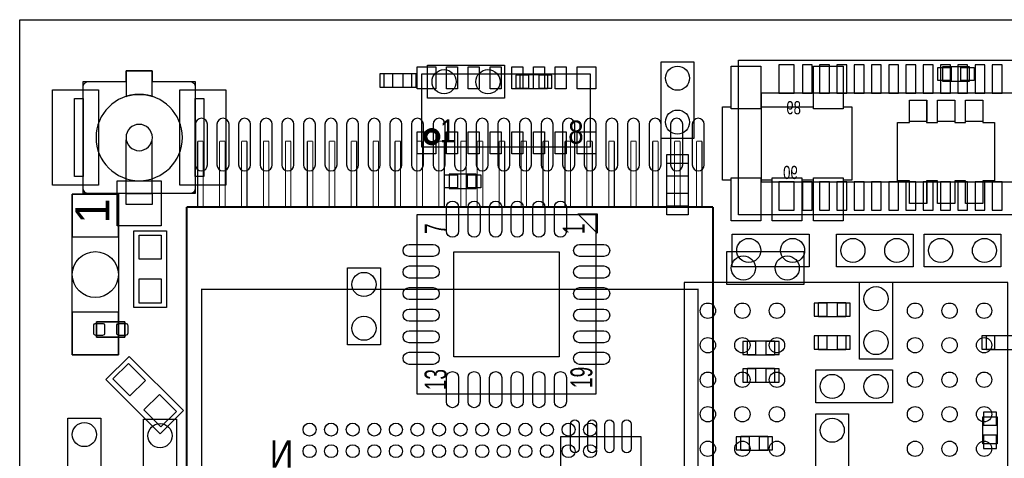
# Model space of a CAD drawing. Extents: x 0 to 50, y 0 to 25.
# Tile 2 of 4: x 0 to 22.8, y 14.9 to 25. Entities that reach past the tile are written whole.
import ezdxf
from ezdxf.enums import TextEntityAlignment as Align

# ---------------------------------------------------------------- set-up
doc = ezdxf.new("R2010")
doc.units = 0
for name, color, linetype in [('BG_OUTLINE', 5, 'CONTINUOUS'), ('PG_ASSEMBLY_BOTTOM', 30, 'CONTINUOUS'), ('PG_ASSEMBLY_TOP', 254, 'CONTINUOUS'), ('PIN_BOTTOM', 6, 'CONTINUOUS'), ('PIN_TOP', 3, 'CONTINUOUS')]:
    doc.layers.add(name, color=color, linetype=linetype)

msp = doc.modelspace()

# ---------------------------------------------------------------- linework, layer by layer
at = {"layer": 'BG_OUTLINE'}
msp.add_lwpolyline([(0, 25.031954), (50.031904, 25.031954), (50.031904, 0), (0, 0)], close=True, dxfattribs=at)
at = {"layer": 'PG_ASSEMBLY_BOTTOM'}
for points in [[(11.229594, 23.214584), (9.451594, 23.214584), (9.451594, 23.976584), (11.229594, 23.976584)], [(37.446712, 20.512532), (16.650462, 20.512532), (16.650462, 24.093932), (37.446712, 24.093932)], [(8.44804, 23.4569), (8.44804, 23.7871), (9.07796, 23.7871), (9.07796, 23.4569)], [(11.59764, 23.4315), (11.59764, 23.7617), (12.22756, 23.7617), (12.22756, 23.4315)], [(2.286, 20.98929), (2.286, 17.26311), (1.2192, 17.26311), (1.2192, 20.98929)], [(18.163794, 18.896584), (16.385794, 18.896584), (16.385794, 19.658584), (18.163794, 19.658584)], [(19.459194, 17.169384), (19.459194, 18.947384), (20.221194, 18.947384), (20.221194, 17.169384)], [(18.509234, 18.147284), (18.509234, 18.477484), (19.139154, 18.477484), (19.139154, 18.147284)], [(16.858234, 17.258284), (16.858234, 17.588484), (17.488154, 17.588484), (17.488154, 17.258284)], [(19.139154, 17.715484), (19.139154, 17.385284), (18.509234, 17.385284), (18.509234, 17.715484)], [(22.395434, 17.385284), (22.395434, 17.715484), (23.025354, 17.715484), (23.025354, 17.385284)], [(16.858234, 16.623284), (16.858234, 16.953484), (17.488154, 16.953484), (17.488154, 16.623284)], [(20.221194, 16.153384), (18.443194, 16.153384), (18.443194, 16.915384), (20.221194, 16.915384)], [(1.1176, 14.0208), (1.1176, 15.7988), (1.8796, 15.7988), (1.8796, 14.0208)], [(2.8702, 13.9954), (2.8702, 15.7734), (3.6322, 15.7734), (3.6322, 13.9954)], [(19.205194, 15.899384), (19.205194, 14.121384), (18.443194, 14.121384), (18.443194, 15.899384)], [(22.316694, 15.833344), (22.646894, 15.833344), (22.646894, 15.203424), (22.316694, 15.203424)], [(17.335754, 15.378684), (17.335754, 15.048484), (16.705834, 15.048484), (16.705834, 15.378684)]]:
    msp.add_lwpolyline(points, close=True, dxfattribs=at)
msp.add_lwpolyline([(36.916614, 23.331932), (17.180814, 23.331932), (17.180814, 21.274532), (36.916614, 21.274532), (36.916614, 23.331932)], dxfattribs=at)
for points, const_width in [([(4.12369, 20.691094), (4.12369, 22.215094)], 0.0254), ([(4.12369, 22.215094), (4.25069, 22.215094)], 0.0254), ([(4.25069, 22.215094), (4.25069, 20.691094)], 0.0254), ([(4.63169, 20.691094), (4.63169, 22.215094)], 0.0254), ([(4.63169, 22.215094), (4.75869, 22.215094)], 0.0254), ([(4.75869, 22.215094), (4.75869, 20.691094)], 0.0254), ([(5.13969, 20.691094), (5.13969, 22.215094)], 0.0254), ([(5.13969, 22.215094), (5.26669, 22.215094)], 0.0254), ([(5.26669, 22.215094), (5.26669, 20.691094)], 0.0254), ([(5.64769, 20.691094), (5.64769, 22.215094)], 0.0254), ([(5.64769, 22.215094), (5.77469, 22.215094)], 0.0254), ([(5.77469, 22.215094), (5.77469, 20.691094)], 0.0254), ([(6.15569, 20.691094), (6.15569, 22.215094)], 0.0254), ([(6.15569, 22.215094), (6.28269, 22.215094)], 0.0254), ([(6.28269, 22.215094), (6.28269, 20.691094)], 0.0254), ([(6.66369, 20.691094), (6.66369, 22.215094)], 0.0254), ([(6.66369, 22.215094), (6.79069, 22.215094)], 0.0254), ([(6.79069, 22.215094), (6.79069, 20.691094)], 0.0254), ([(7.17169, 20.691094), (7.17169, 22.215094)], 0.0254), ([(7.17169, 22.215094), (7.29869, 22.215094)], 0.0254), ([(7.29869, 22.215094), (7.29869, 20.691094)], 0.0254), ([(7.67969, 20.691094), (7.67969, 22.215094)], 0.0254), ([(7.67969, 22.215094), (7.80669, 22.215094)], 0.0254), ([(7.80669, 22.215094), (7.80669, 20.691094)], 0.0254), ([(8.18769, 20.691094), (8.18769, 22.215094)], 0.0254), ([(8.18769, 22.215094), (8.31469, 22.215094)], 0.0254), ([(8.31469, 22.215094), (8.31469, 20.691094)], 0.0254), ([(8.69569, 20.691094), (8.69569, 22.215094)], 0.0254), ([(8.69569, 22.215094), (8.82269, 22.215094)], 0.0254), ([(8.82269, 22.215094), (8.82269, 20.691094)], 0.0254), ([(9.20369, 20.691094), (9.20369, 22.215094)], 0.0254), ([(9.20369, 22.215094), (9.33069, 22.215094)], 0.0254), ([(9.33069, 22.215094), (9.33069, 20.691094)], 0.0254), ([(9.71169, 20.691094), (9.71169, 22.215094)], 0.0254), ([(9.71169, 22.215094), (9.83869, 22.215094)], 0.0254), ([(9.83869, 22.215094), (9.83869, 20.691094)], 0.0254), ([(10.21969, 20.691094), (10.21969, 22.215094)], 0.0254), ([(10.21969, 22.215094), (10.34669, 22.215094)], 0.0254), ([(10.34669, 22.215094), (10.34669, 20.691094)], 0.0254), ([(10.60069, 20.691094), (10.60069, 22.215094)], 0.0254), ([(10.60069, 22.215094), (10.72769, 22.215094)], 0.0254), ([(10.72769, 22.215094), (10.72769, 20.691094)], 0.0254), ([(11.10869, 20.691094), (11.10869, 22.215094)], 0.0254), ([(11.10869, 22.215094), (11.23569, 22.215094)], 0.0254), ([(11.23569, 22.215094), (11.23569, 20.691094)], 0.0254), ([(11.61669, 20.691094), (11.61669, 22.215094)], 0.0254), ([(11.61669, 22.215094), (11.74369, 22.215094)], 0.0254), ([(11.74369, 22.215094), (11.74369, 20.691094)], 0.0254), ([(12.12469, 20.691094), (12.12469, 22.215094)], 0.0254), ([(12.12469, 22.215094), (12.25169, 22.215094)], 0.0254), ([(12.25169, 22.215094), (12.25169, 20.691094)], 0.0254), ([(12.63269, 20.691094), (12.63269, 22.215094)], 0.0254), ([(12.63269, 22.215094), (12.75969, 22.215094)], 0.0254), ([(12.75969, 22.215094), (12.75969, 20.691094)], 0.0254), ([(13.14069, 20.691094), (13.14069, 22.215094)], 0.0254), ([(13.14069, 22.215094), (13.26769, 22.215094)], 0.0254), ([(13.26769, 22.215094), (13.26769, 20.691094)], 0.0254), ([(13.64869, 20.691094), (13.64869, 22.215094)], 0.0254), ([(13.64869, 22.215094), (13.77569, 22.215094)], 0.0254), ([(13.77569, 22.215094), (13.77569, 20.691094)], 0.0254), ([(14.15669, 20.691094), (14.15669, 22.215094)], 0.0254), ([(14.15669, 22.215094), (14.28369, 22.215094)], 0.0254), ([(14.28369, 22.215094), (14.28369, 20.691094)], 0.0254), ([(14.66469, 20.691094), (14.66469, 22.215094)], 0.0254), ([(14.66469, 22.215094), (14.79169, 22.215094)], 0.0254), ([(14.79169, 22.215094), (14.79169, 20.691094)], 0.0254), ([(15.17269, 20.691094), (15.17269, 22.215094)], 0.0254), ([(15.17269, 22.215094), (15.29969, 22.215094)], 0.0254), ([(15.29969, 22.215094), (15.29969, 20.691094)], 0.0254), ([(15.68069, 20.691094), (15.68069, 22.215094)], 0.0254), ([(15.68069, 22.215094), (15.80769, 22.215094)], 0.0254), ([(15.80769, 22.215094), (15.80769, 20.691094)], 0.0254), ([(16.06169, 20.691094), (3.86969, 20.691094)], 0.0508), ([(3.86969, 20.691094), (3.86969, 3.876294)], 0.0508), ([(16.06169, 3.876294), (16.06169, 20.691094)], 0.0508), ([(15.715742, 5.78358), (15.715742, 18.783808), (4.215638, 18.783808), (4.215638, 5.78358), (15.715742, 5.78358)], 0.0254)]:
    msp.add_lwpolyline(points, dxfattribs=dict(at, const_width=const_width))
at = {"layer": 'PG_ASSEMBLY_TOP'}
for points in [[(14.859, 24.056594), (15.621, 24.056594), (15.621, 22.278594), (14.859, 22.278594)], [(16.2814, 23.01494), (16.4846, 23.01494), (16.4846, 23.95474), (17.1704, 23.95474), (17.1704, 23.01494), (18.3896, 23.01494), (18.3896, 23.95474), (19.0754, 23.95474), (19.0754, 23.01494), (19.2786, 23.01494), (19.2786, 21.31314), (19.0754, 21.31314), (19.0754, 20.37334), (18.3896, 20.37334), (18.3896, 21.31314), (18.1229, 21.31314), (18.1229, 20.37334), (17.4371, 20.37334), (17.4371, 21.31314), (17.1704, 21.31314), (17.1704, 20.37334), (16.4846, 20.37334), (16.4846, 21.31314), (16.2814, 21.31314)], [(1.27, 23.2029), (1.468628, 23.2029), (1.468628, 23.601172), (2.468626, 23.601172), (2.468626, 23.8506), (3.068574, 23.8506), (3.068574, 23.601172), (4.068572, 23.601172), (4.068572, 23.2029), (4.2672, 23.2029), (4.2672, 21.3995), (4.068572, 21.3995), (4.068572, 21.001228), (3.068574, 21.001228), (3.068574, 20.7518), (2.468626, 20.7518), (2.468626, 21.001228), (1.468628, 21.001228), (1.468628, 21.3995), (1.27, 21.3995)], [(9.316466, 22.081236), (9.316466, 23.781004), (13.216382, 23.781004), (13.216382, 22.081236)], [(21.37664, 23.9395), (21.37664, 23.6093), (22.00656, 23.6093), (22.00656, 23.9395)], [(22.587966, 21.296122), (22.312884, 21.296122), (22.312884, 20.771104), (21.913088, 20.771104), (21.913088, 21.296122), (21.663152, 21.296122), (21.663152, 20.771104), (21.262848, 20.771104), (21.262848, 21.296122), (21.012912, 21.296122), (21.012912, 20.771104), (20.613116, 20.771104), (20.613116, 21.296122), (20.338034, 21.296122), (20.338034, 22.645878), (20.613116, 22.645878), (20.613116, 23.170896), (21.012912, 23.170896), (21.012912, 22.645878), (21.262848, 22.645878), (21.262848, 23.170896), (21.663152, 23.170896), (21.663152, 22.645878), (21.913088, 22.645878), (21.913088, 23.170896), (22.312884, 23.170896), (22.312884, 22.645878), (22.587966, 22.645878)], [(14.990064, 21.709126), (15.489936, 21.709126), (15.489936, 20.708874), (14.990064, 20.708874)], [(10.57656, 21.1201), (10.57656, 21.4503), (9.94664, 21.4503), (9.94664, 21.1201)], [(12.927584, 20.535392), (13.377672, 20.535392), (13.377672, 20.085304)], [(3.4036, 18.3642), (2.6416, 18.3642), (2.6416, 20.1422), (3.4036, 20.1422)], [(16.51, 19.304), (16.51, 20.066), (18.288, 20.066), (18.288, 19.304)], [(18.923, 19.304), (18.923, 20.066), (20.701, 20.066), (20.701, 19.304)], [(22.733, 20.066), (22.733, 19.304), (20.955, 19.304), (20.955, 20.066)], [(8.3566, 17.5006), (7.5946, 17.5006), (7.5946, 19.2786), (8.3566, 19.2786)], [(2.4384, 18.034), (2.4384, 17.6784), (1.778, 17.6784), (1.778, 18.034)], [(3.79349, 15.973298), (3.254756, 15.434564), (1.997456, 16.69161), (2.53619, 17.230598)], [(14.387068, 12.721082), (12.536932, 12.721082), (12.536932, 15.371318), (14.387068, 15.371318)]]:
    msp.add_lwpolyline(points, close=True, dxfattribs=at)
for points in [[(3.068574, 23.8506), (2.468626, 23.8506)], [(2.468626, 23.8506), (2.468626, 23.25497)], [(3.068574, 23.25497), (3.068574, 23.8506)], [(1.595628, 23.601172), (2.468626, 23.601172)], [(1.27, 21.3995), (1.27, 23.2029)], [(1.27, 23.2029), (1.468628, 23.2029)], [(1.468628, 23.2029), (1.468628, 21.3995)], [(4.068572, 21.3995), (4.068572, 23.2029)], [(4.068572, 23.2029), (4.2672, 23.2029)], [(4.2672, 23.2029), (4.2672, 21.3995)], [(2.468626, 21.001228), (2.468626, 22.247098)], [(3.068574, 21.001228), (3.068574, 22.247098)], [(1.468628, 21.3995), (1.27, 21.3995)], [(4.2672, 21.3995), (4.068572, 21.3995)], [(2.468626, 20.7518), (2.468626, 21.001228)], [(2.468626, 21.001228), (3.068574, 21.001228)], [(3.068574, 21.001228), (3.068574, 20.7518)], [(3.068574, 20.7518), (2.468626, 20.7518)], [(9.202674, 20.510246), (9.202674, 16.360394), (13.352526, 16.360394), (13.352526, 20.510246), (9.202674, 20.510246)], [(22.893782, 18.939256), (15.39367, 18.939256), (15.39367, 5.639308), (22.893782, 5.639308), (22.893782, 18.939256)], [(2.4384, 18.034), (1.778, 18.034), (1.778, 17.6784), (2.4384, 17.6784), (2.4384, 18.034)]]:
    msp.add_lwpolyline(points, dxfattribs=at)
for points in [[(3.068574, 23.601172), (3.941572, 23.601172, -0.414214), (4.068572, 23.474172), (4.068572, 21.128228, -0.414214), (3.941572, 21.001228), (1.595628, 21.001228, -0.414214), (1.468628, 21.128228), (1.468628, 23.474172, -0.414214), (1.595628, 23.601172)], [(3.768598, 22.3012, 1), (1.768602, 22.3012, 1), (3.768598, 22.3012)], [(2.468626, 23.25497, -0.076601), (2.7686, 23.301198)], [(2.7686, 23.301198, -0.076974), (3.068574, 23.25497)], [(3.0734, 22.3012, 1), (2.4638, 22.3012, 1), (3.0734, 22.3012)]]:
    msp.add_lwpolyline(points, format="xyb", dxfattribs=at)
at = {"layer": 'PG_ASSEMBLY_TOP', "const_width": 0.100076}
msp.add_lwpolyline([(9.69645, 22.321012, 0.999873), (9.396476, 22.321266, 1.000127), (9.69645, 22.321012)], format="xyb", dxfattribs=at)
at = {"layer": 'PIN_BOTTOM'}
for points in [[(17.942814, 23.328122), (17.942814, 23.988522), (17.587214, 23.988522), (17.587214, 23.328122)], [(18.361914, 23.328122), (18.361914, 23.988522), (18.133314, 23.988522), (18.133314, 23.328122)], [(18.761964, 23.328122), (18.761964, 23.988522), (18.533364, 23.988522), (18.533364, 23.328122)], [(19.162014, 23.328122), (19.162014, 23.988522), (18.933414, 23.988522), (18.933414, 23.328122)], [(19.562064, 23.328122), (19.562064, 23.988522), (19.333464, 23.988522), (19.333464, 23.328122)], [(19.962114, 23.328122), (19.962114, 23.988522), (19.733514, 23.988522), (19.733514, 23.328122)], [(20.362164, 23.328122), (20.362164, 23.988522), (20.133564, 23.988522), (20.133564, 23.328122)], [(20.762214, 23.328122), (20.762214, 23.988522), (20.533614, 23.988522), (20.533614, 23.328122)], [(21.162264, 23.328122), (21.162264, 23.988522), (20.933664, 23.988522), (20.933664, 23.328122)], [(21.562314, 23.328122), (21.562314, 23.988522), (21.333714, 23.988522), (21.333714, 23.328122)], [(21.962364, 23.328122), (21.962364, 23.988522), (21.733764, 23.988522), (21.733764, 23.328122)], [(22.362414, 23.328122), (22.362414, 23.988522), (22.133814, 23.988522), (22.133814, 23.328122)], [(22.762464, 23.328122), (22.762464, 23.988522), (22.533864, 23.988522), (22.533864, 23.328122)], [(8.343646, 23.7744), (8.343646, 23.4696), (8.648446, 23.4696), (8.648446, 23.7744)], [(8.877554, 23.7744), (8.877554, 23.4696), (9.182354, 23.4696), (9.182354, 23.7744)], [(11.493246, 23.749), (11.493246, 23.4442), (11.798046, 23.4442), (11.798046, 23.749)], [(12.027154, 23.749), (12.027154, 23.4442), (12.331954, 23.4442), (12.331954, 23.749)], [(17.942814, 20.617942), (17.942814, 21.278342), (17.587214, 21.278342), (17.587214, 20.617942)], [(18.361914, 20.617942), (18.361914, 21.278342), (18.133314, 21.278342), (18.133314, 20.617942)], [(18.761964, 20.617942), (18.761964, 21.278342), (18.533364, 21.278342), (18.533364, 20.617942)], [(19.162014, 20.617942), (19.162014, 21.278342), (18.933414, 21.278342), (18.933414, 20.617942)], [(19.562064, 20.617942), (19.562064, 21.278342), (19.333464, 21.278342), (19.333464, 20.617942)], [(19.962114, 20.617942), (19.962114, 21.278342), (19.733514, 21.278342), (19.733514, 20.617942)], [(20.362164, 20.617942), (20.362164, 21.278342), (20.133564, 21.278342), (20.133564, 20.617942)], [(20.762214, 20.617942), (20.762214, 21.278342), (20.533614, 21.278342), (20.533614, 20.617942)], [(21.162264, 20.617942), (21.162264, 21.278342), (20.933664, 21.278342), (20.933664, 20.617942)], [(21.562314, 20.617942), (21.562314, 21.278342), (21.333714, 21.278342), (21.333714, 20.617942)], [(21.962364, 20.617942), (21.962364, 21.278342), (21.733764, 21.278342), (21.733764, 20.617942)], [(22.362414, 20.617942), (22.362414, 21.278342), (22.133814, 21.278342), (22.133814, 20.617942)], [(22.762464, 20.617942), (22.762464, 21.278342), (22.533864, 21.278342), (22.533864, 20.617942)], [(2.286, 19.99869), (2.286, 20.98929), (1.2192, 20.98929), (1.2192, 19.99869)], [(2.286, 17.26311), (2.286, 18.25371), (1.2192, 18.25371), (1.2192, 17.26311)], [(18.40484, 18.464784), (18.40484, 18.159984), (18.70964, 18.159984), (18.70964, 18.464784)], [(18.938748, 18.464784), (18.938748, 18.159984), (19.243548, 18.159984), (19.243548, 18.464784)], [(16.75384, 17.575784), (16.75384, 17.270984), (17.05864, 17.270984), (17.05864, 17.575784)], [(17.287748, 17.575784), (17.287748, 17.270984), (17.592548, 17.270984), (17.592548, 17.575784)], [(18.70964, 17.397984), (18.70964, 17.702784), (18.40484, 17.702784), (18.40484, 17.397984)], [(19.243548, 17.397984), (19.243548, 17.702784), (18.938748, 17.702784), (18.938748, 17.397984)], [(22.29104, 17.702784), (22.29104, 17.397984), (22.59584, 17.397984), (22.59584, 17.702784)], [(16.75384, 16.940784), (16.75384, 16.635984), (17.05864, 16.635984), (17.05864, 16.940784)], [(17.287748, 16.940784), (17.287748, 16.635984), (17.592548, 16.635984), (17.592548, 16.940784)], [(22.634194, 15.937738), (22.329394, 15.937738), (22.329394, 15.632938), (22.634194, 15.632938)], [(16.90624, 15.061184), (16.90624, 15.365984), (16.60144, 15.365984), (16.60144, 15.061184)], [(17.440148, 15.061184), (17.440148, 15.365984), (17.135348, 15.365984), (17.135348, 15.061184)], [(22.634194, 15.40383), (22.329394, 15.40383), (22.329394, 15.09903), (22.634194, 15.09903)]]:
    msp.add_lwpolyline(points, close=True, dxfattribs=at)
for points in [[(4.07035, 22.608794), (4.07035, 21.668994, 1), (4.34975, 21.668994), (4.34975, 22.608794, 1)], [(4.57073, 22.608794), (4.57073, 21.668994, 1), (4.85013, 21.668994), (4.85013, 22.608794, 1)], [(5.07111, 22.608794), (5.07111, 21.668994, 1), (5.35051, 21.668994), (5.35051, 22.608794, 1)], [(5.57149, 22.608794), (5.57149, 21.668994, 1), (5.85089, 21.668994), (5.85089, 22.608794, 1)], [(6.07187, 22.608794), (6.07187, 21.668994, 1), (6.35127, 21.668994), (6.35127, 22.608794, 1)], [(6.57225, 22.608794), (6.57225, 21.668994, 1), (6.85165, 21.668994), (6.85165, 22.608794, 1)], [(7.07263, 22.608794), (7.07263, 21.668994, 1), (7.35203, 21.668994), (7.35203, 22.608794, 1)], [(7.57301, 22.608794), (7.57301, 21.668994, 1), (7.85241, 21.668994), (7.85241, 22.608794, 1)], [(8.07593, 22.608794), (8.07593, 21.668994, 1), (8.35533, 21.668994), (8.35533, 22.608794, 1)], [(8.57377, 22.608794), (8.57377, 21.668994, 1), (8.85317, 21.668994), (8.85317, 22.608794, 1)], [(9.07415, 22.608794), (9.07415, 21.668994, 1), (9.35355, 21.668994), (9.35355, 22.608794, 1)], [(9.57707, 22.608794), (9.57707, 21.668994, 1), (9.85647, 21.668994), (9.85647, 22.608794, 1)], [(10.07491, 22.608794), (10.07491, 21.668994, 1), (10.35431, 21.668994), (10.35431, 22.608794, 1)], [(10.57783, 22.608794), (10.57783, 21.668994, 1), (10.85723, 21.668994), (10.85723, 22.608794, 1)], [(11.07821, 22.608794), (11.07821, 21.668994, 1), (11.35761, 21.668994), (11.35761, 22.608794, 1)], [(11.57605, 22.608794), (11.57605, 21.668994, 1), (11.85545, 21.668994), (11.85545, 22.608794, 1)], [(12.07897, 22.608794), (12.07897, 21.668994, 1), (12.35837, 21.668994), (12.35837, 22.608794, 1)], [(12.57935, 22.608794), (12.57935, 21.668994, 1), (12.85875, 21.668994), (12.85875, 22.608794, 1)], [(13.07973, 22.608794), (13.07973, 21.668994, 1), (13.35913, 21.668994), (13.35913, 22.608794, 1)], [(13.58011, 22.608794), (13.58011, 21.668994, 1), (13.85951, 21.668994), (13.85951, 22.608794, 1)], [(14.08049, 22.608794), (14.08049, 21.668994, 1), (14.35989, 21.668994), (14.35989, 22.608794, 1)], [(14.58087, 22.608794), (14.58087, 21.668994, 1), (14.86027, 21.668994), (14.86027, 22.608794, 1)], [(15.08125, 22.608794), (15.08125, 21.668994, 1), (15.36065, 21.668994), (15.36065, 22.608794, 1)], [(15.58163, 22.608794), (15.58163, 21.668994, 1), (15.86103, 21.668994), (15.86103, 22.608794, 1)]]:
    msp.add_lwpolyline(points, format="xyb", close=True, dxfattribs=at)
for centre, radius in [((9.832594, 23.595584), 0.2794), ((10.848594, 23.595584), 0.2794), ((1.7526, 19.1262), 0.5334), ((16.766794, 19.277584), 0.2794), ((17.782794, 19.277584), 0.2794), ((19.840194, 18.566384), 0.2794), ((19.840194, 17.550384), 0.2794), ((18.824194, 16.534384), 0.2794), ((19.840194, 16.534384), 0.2794), ((18.824194, 15.518384), 0.2794), ((1.4986, 15.4178), 0.2794), ((3.2512, 15.3924), 0.2794), ((6.71576, 15.533624), 0.149987), ((7.215632, 15.533624), 0.149987), ((7.715758, 15.533624), 0.149987), ((8.21563, 15.533624), 0.149987), ((8.715756, 15.533624), 0.149987), ((9.215628, 15.533624), 0.149987), ((9.715754, 15.533624), 0.149987), ((10.215626, 15.533624), 0.149987), ((10.715752, 15.533624), 0.149987), ((11.215624, 15.533624), 0.149987), ((11.71575, 15.533624), 0.149987), ((12.215622, 15.533624), 0.149987), ((12.715748, 15.533624), 0.149987), ((13.21562, 15.533624), 0.149987), ((6.71576, 15.033752), 0.149987), ((7.215632, 15.033752), 0.149987), ((7.715758, 15.033752), 0.149987), ((8.21563, 15.033752), 0.149987), ((8.715756, 15.033752), 0.149987), ((9.215628, 15.033752), 0.149987), ((9.715754, 15.033752), 0.149987), ((10.215626, 15.033752), 0.149987), ((10.715752, 15.033752), 0.149987), ((11.215624, 15.033752), 0.149987), ((11.71575, 15.033752), 0.149987), ((12.215622, 15.033752), 0.149987), ((12.715748, 15.033752), 0.149987), ((13.21562, 15.033752), 0.149987)]:
    msp.add_circle(centre, radius, dxfattribs=at)
at = {"layer": 'PIN_TOP'}
for points in [[(17.1704, 22.96414), (16.4846, 22.96414), (16.4846, 23.95474), (17.1704, 23.95474)], [(19.0754, 22.96414), (18.3896, 22.96414), (18.3896, 23.95474), (19.0754, 23.95474)], [(9.207754, 23.431246), (9.207754, 23.939246), (9.639554, 23.939246), (9.639554, 23.431246)], [(9.88949, 23.431246), (9.88949, 23.939246), (10.14349, 23.939246), (10.14349, 23.431246)], [(10.393426, 23.431246), (10.393426, 23.939246), (10.647426, 23.939246), (10.647426, 23.431246)], [(10.897616, 23.431246), (10.897616, 23.939246), (11.151616, 23.939246), (11.151616, 23.431246)], [(11.401552, 23.431246), (11.401552, 23.939246), (11.655552, 23.939246), (11.655552, 23.431246)], [(11.905488, 23.431246), (11.905488, 23.939246), (12.159488, 23.939246), (12.159488, 23.431246)], [(12.409424, 23.431246), (12.409424, 23.939246), (12.663424, 23.939246), (12.663424, 23.431246)], [(12.913614, 23.431246), (12.913614, 23.939246), (13.345414, 23.939246), (13.345414, 23.431246)], [(21.272246, 23.622), (21.272246, 23.9268), (21.577046, 23.9268), (21.577046, 23.622)], [(21.806154, 23.622), (21.806154, 23.9268), (22.110954, 23.9268), (22.110954, 23.622)], [(0.760222, 21.1963), (0.760222, 23.4061), (1.827022, 23.4061), (1.827022, 21.1963)], [(3.710178, 21.1963), (3.710178, 23.4061), (4.776978, 23.4061), (4.776978, 21.1963)], [(21.013039, 23.171023), (21.013039, 22.670897), (20.612989, 22.670897), (20.612989, 23.171023)], [(21.663025, 23.171023), (21.663025, 22.670897), (21.262975, 22.670897), (21.262975, 23.171023)], [(22.313011, 23.171023), (22.313011, 22.670897), (21.912961, 22.670897), (21.912961, 23.171023)], [(9.639554, 22.430994), (9.639554, 21.922994), (9.207754, 21.922994), (9.207754, 22.430994)], [(9.88949, 21.922994), (9.88949, 22.430994), (10.14349, 22.430994), (10.14349, 21.922994)], [(10.393426, 21.922994), (10.393426, 22.430994), (10.647426, 22.430994), (10.647426, 21.922994)], [(10.897616, 21.922994), (10.897616, 22.430994), (11.151616, 22.430994), (11.151616, 21.922994)], [(11.401552, 21.922994), (11.401552, 22.430994), (11.655552, 22.430994), (11.655552, 21.922994)], [(11.905488, 21.922994), (11.905488, 22.430994), (12.159488, 22.430994), (12.159488, 21.922994)], [(12.409424, 21.922994), (12.409424, 22.430994), (12.663424, 22.430994), (12.663424, 21.922994)], [(13.345414, 22.430994), (13.345414, 21.922994), (12.913614, 21.922994), (12.913614, 22.430994)], [(14.98981, 21.408898), (14.98981, 21.909024), (15.489936, 21.909024), (15.489936, 21.408898)], [(2.2606, 20.255484), (2.2606, 21.296884), (3.2766, 21.296884), (3.2766, 20.255484)], [(10.147046, 21.4376), (10.147046, 21.1328), (9.842246, 21.1328), (9.842246, 21.4376)], [(10.680954, 21.4376), (10.680954, 21.1328), (10.376154, 21.1328), (10.376154, 21.4376)], [(17.1704, 20.37334), (16.4846, 20.37334), (16.4846, 21.36394), (17.1704, 21.36394)], [(18.1229, 20.37334), (17.4371, 20.37334), (17.4371, 21.36394), (18.1229, 21.36394)], [(19.0754, 20.37334), (18.3896, 20.37334), (18.3896, 21.36394), (19.0754, 21.36394)], [(21.013039, 21.271103), (21.013039, 20.770977), (20.612989, 20.770977), (20.612989, 21.271103)], [(21.663025, 21.271103), (21.663025, 20.770977), (21.262975, 20.770977), (21.262975, 21.271103)], [(22.313011, 21.271103), (22.313011, 20.770977), (21.912961, 20.770977), (21.912961, 21.271103)], [(14.98981, 20.508722), (14.98981, 21.008848), (15.489936, 21.008848), (15.489936, 20.508722)], [(3.2766, 19.4818), (2.7686, 19.4818), (2.7686, 20.0406), (3.2766, 20.0406)], [(10.0584, 19.65452), (12.4968, 19.65452), (12.4968, 17.21612), (10.0584, 17.21612)], [(3.2766, 18.4658), (2.7686, 18.4658), (2.7686, 19.0246), (3.2766, 19.0246)], [(2.913361, 16.673649), (2.554151, 16.314439), (2.159019, 16.709571), (2.518229, 17.068781)], [(3.631673, 15.955337), (3.272463, 15.596127), (2.877331, 15.991259), (3.236541, 16.350469)]]:
    msp.add_lwpolyline(points, close=True, dxfattribs=at)
for points in [[(9.887966, 20.131024), (9.887966, 20.689824, -1), (10.167366, 20.689824), (10.167366, 20.131024, -1)], [(10.387838, 20.131024), (10.387838, 20.689824, -1), (10.667238, 20.689824), (10.667238, 20.131024, -1)], [(10.887964, 20.131024), (10.887964, 20.689824, -1), (11.167364, 20.689824), (11.167364, 20.131024, -1)], [(11.387836, 20.131024), (11.387836, 20.689824, -1), (11.667236, 20.689824), (11.667236, 20.131024, -1)], [(11.887962, 20.131024), (11.887962, 20.689824, -1), (12.167362, 20.689824), (12.167362, 20.131024, -1)], [(12.387834, 20.131024), (12.387834, 20.689824, -1), (12.667234, 20.689824), (12.667234, 20.131024, -1)], [(9.581896, 19.545554), (9.023096, 19.545554, -1), (9.023096, 19.824954), (9.581896, 19.824954, -1)], [(13.532104, 19.545554), (12.973304, 19.545554, -1), (12.973304, 19.824954), (13.532104, 19.824954, -1)], [(9.581896, 19.045682), (9.023096, 19.045682, -1), (9.023096, 19.325082), (9.581896, 19.325082, -1)], [(13.532104, 19.045682), (12.973304, 19.045682, -1), (12.973304, 19.325082), (13.532104, 19.325082, -1)], [(9.581896, 18.545556), (9.023096, 18.545556, -1), (9.023096, 18.824956), (9.581896, 18.824956, -1)], [(13.532104, 18.545556), (12.973304, 18.545556, -1), (12.973304, 18.824956), (13.532104, 18.824956, -1)], [(9.581896, 18.045684), (9.023096, 18.045684, -1), (9.023096, 18.325084), (9.581896, 18.325084, -1)], [(13.532104, 18.045684), (12.973304, 18.045684, -1), (12.973304, 18.325084), (13.532104, 18.325084, -1)], [(1.9685, 17.7673, -0.414214), (1.9177, 17.7165), (1.7653, 17.7165, -0.414214), (1.7145, 17.7673), (1.7145, 17.9451, -0.414214), (1.7653, 17.9959), (1.9177, 17.9959, -0.414214), (1.9685, 17.9451)], [(2.5019, 17.7673, -0.414214), (2.4511, 17.7165), (2.2987, 17.7165, -0.414214), (2.2479, 17.7673), (2.2479, 17.9451, -0.414214), (2.2987, 17.9959), (2.4511, 17.9959, -0.414214), (2.5019, 17.9451)], [(9.581896, 17.545558), (9.023096, 17.545558, -1), (9.023096, 17.824958), (9.581896, 17.824958, -1)], [(13.532104, 17.545558), (12.973304, 17.545558, -1), (12.973304, 17.824958), (13.532104, 17.824958, -1)], [(9.581896, 17.045686), (9.023096, 17.045686, -1), (9.023096, 17.325086), (9.581896, 17.325086, -1)], [(13.532104, 17.045686), (12.973304, 17.045686, -1), (12.973304, 17.325086), (13.532104, 17.325086, -1)], [(9.887966, 16.180816), (9.887966, 16.739616, -1), (10.167366, 16.739616), (10.167366, 16.180816, -1)], [(10.387838, 16.180816), (10.387838, 16.739616, -1), (10.667238, 16.739616), (10.667238, 16.180816, -1)], [(10.887964, 16.180816), (10.887964, 16.739616, -1), (11.167364, 16.739616), (11.167364, 16.180816, -1)], [(11.387836, 16.180816), (11.387836, 16.739616, -1), (11.667236, 16.739616), (11.667236, 16.180816, -1)], [(11.887962, 16.180816), (11.887962, 16.739616, -1), (12.167362, 16.739616), (12.167362, 16.180816, -1)], [(12.387834, 16.180816), (12.387834, 16.739616, -1), (12.667234, 16.739616), (12.667234, 16.180816, -1)], [(12.963652, 15.658084), (12.963652, 15.099284, -1), (12.760452, 15.099284), (12.760452, 15.658084, -1)], [(13.363702, 15.658084), (13.363702, 15.099284, -1), (13.160502, 15.099284), (13.160502, 15.658084, -1)], [(13.763498, 15.658084), (13.763498, 15.099284, -1), (13.560298, 15.099284), (13.560298, 15.658084, -1)], [(14.163548, 15.658084), (14.163548, 15.099284, -1), (13.960348, 15.099284), (13.960348, 15.658084, -1)]]:
    msp.add_lwpolyline(points, format="xyb", close=True, dxfattribs=at)
for centre, radius in [((15.24, 23.675594), 0.2794), ((15.24, 22.659594), 0.2794), ((16.891, 19.685), 0.2794), ((17.907, 19.685), 0.2794), ((19.304, 19.685), 0.2794), ((20.32, 19.685), 0.2794), ((21.336, 19.685), 0.2794), ((22.352, 19.685), 0.2794), ((7.9756, 18.8976), 0.2794), ((15.943834, 18.28927), 0.1778), ((16.74368, 18.28927), 0.1778), ((17.54378, 18.28927), 0.1778), ((20.743672, 18.28927), 0.1778), ((21.543772, 18.28927), 0.1778), ((22.343618, 18.28927), 0.1778), ((7.9756, 17.8816), 0.2794), ((15.943834, 17.48917), 0.1778), ((16.74368, 17.48917), 0.1778), ((17.54378, 17.48917), 0.1778), ((20.743672, 17.48917), 0.1778), ((21.543772, 17.48917), 0.1778), ((22.343618, 17.48917), 0.1778), ((15.943834, 16.689324), 0.1778), ((16.74368, 16.689324), 0.1778), ((17.54378, 16.689324), 0.1778), ((20.743672, 16.689324), 0.1778), ((21.543772, 16.689324), 0.1778), ((22.343618, 16.689324), 0.1778), ((15.943834, 15.889224), 0.1778), ((16.74368, 15.889224), 0.1778), ((17.54378, 15.889224), 0.1778), ((20.743672, 15.889224), 0.1778), ((21.543772, 15.889224), 0.1778), ((22.343618, 15.889224), 0.1778), ((15.943834, 15.089378), 0.1778), ((16.74368, 15.089378), 0.1778), ((17.54378, 15.089378), 0.1778), ((20.743672, 15.089378), 0.1778), ((21.543772, 15.089378), 0.1778), ((22.343618, 15.089378), 0.1778)]:
    msp.add_circle(centre, radius, dxfattribs=at)

# ---------------------------------------------------------------- texts
at = {"layer": 'PG_ASSEMBLY_BOTTOM', "text_generation_flag": 2, "width": 0.75}
for s, p in [('89', (18.10004, 22.83968)), ('90', (18.026634, 21.340064))]:
    msp.add_text(s, height=0.3048, dxfattribs=at).set_placement(p)
at = {"layer": 'PG_ASSEMBLY_BOTTOM', "text_generation_flag": 2, "width": 0.88}
msp.add_text('N', height=0.635, rotation=180, dxfattribs=at).set_placement((6.065774, 15.283688), align=Align.CENTER)
at = {"layer": 'PG_ASSEMBLY_TOP', "width": 0.904762}
for s, p in [('1', (9.736074, 22.1869)), ('8', (12.707874, 22.1615))]:
    msp.add_text(s, height=0.5334, dxfattribs=at).set_placement(p)
at = {"layer": 'PG_ASSEMBLY_TOP'}
msp.add_text('1', height=0.7874, rotation=90, dxfattribs=at).set_placement((2.07518, 20.3073))
at = {"layer": 'PG_ASSEMBLY_TOP', "width": 0.65}
for s, p in [('7', (9.888982, 20.066)), ('1', (13.089382, 20.066)), ('13', (9.888982, 16.4465)), ('19', (13.267182, 16.4973))]:
    msp.add_text(s, height=0.508, rotation=90, dxfattribs=at).set_placement(p)

doc.saveas('drawing.dxf')
